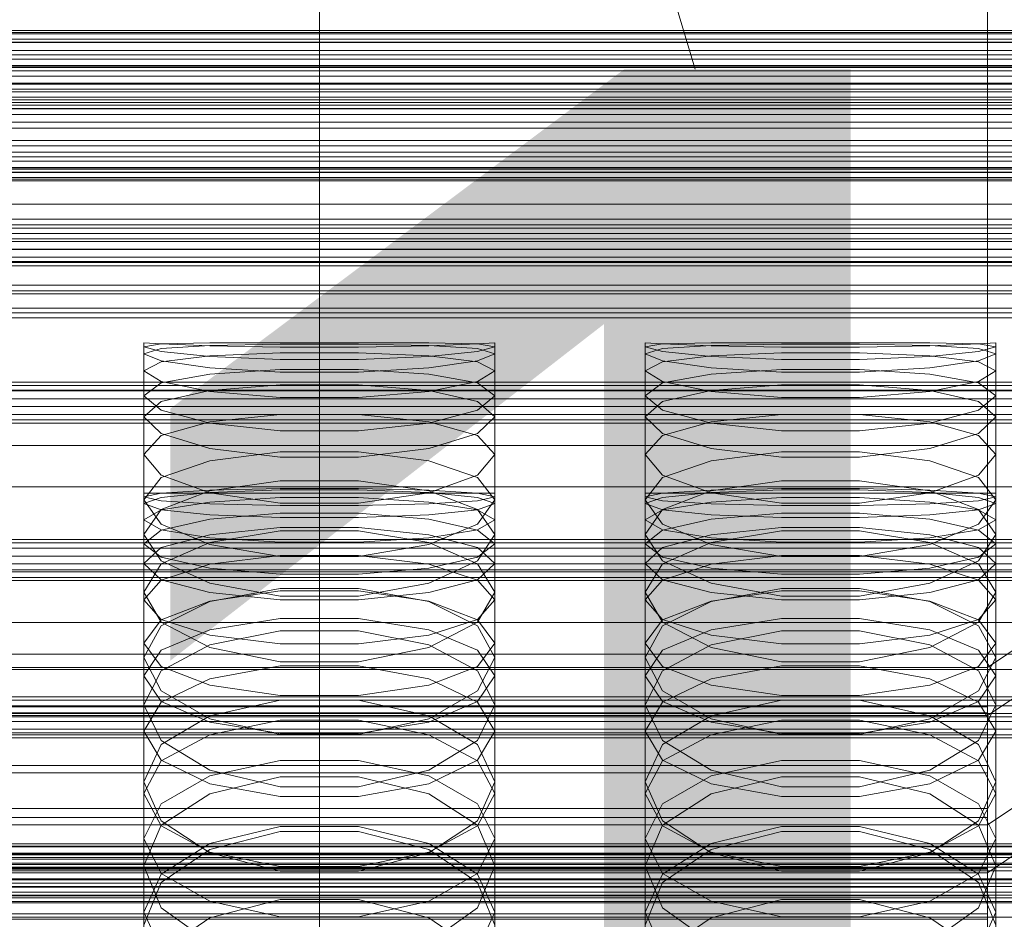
# Model space of a CAD drawing. Header units: millimetres. Extents: x -2233 to 65662, y -50530 to 6847.
# Tile 154 of 256: x 14 to 132, y -33952 to -33844. Entities that reach past the tile are written whole.
import ezdxf

# ---------------------------------------------------------------- set-up
doc = ezdxf.new("R2010")
doc.units = ezdxf.units.MM
for name, color, linetype, lineweight in [('COTAS_O', 1, 'Continuous', 0), ('COTAS_P', 1, 'Continuous', 0), ('frontal_briquetadora', 7, 'Continuous', 0), ('frontal_C01', 7, 'Continuous', 0), ('frontal_C02', 7, 'Continuous', 0), ('frontal_C03', 7, 'Continuous', 0), ('frontal_secador', 7, 'Continuous', 0)]:
    doc.layers.add(name, color=color, linetype=linetype, lineweight=lineweight)
doc.dimstyles.new('R19_100', dxfattribs={"dimtxt": 250, "dimasz": 150, "dimexe": 150, "dimexo": 80, "dimgap": 100, "dimtad": 1, "dimtih": 1, "dimtoh": 1, "dimdsep": 46, "dimcen": 0.09, "dimadec": 0, "dimazin": 0, "dimtfac": 1, "dimtdec": 4, "dimtofl": 0, "dimtmove": 0, "dimatfit": 3, "dimfxl": 1, "dimtolj": 1, "dimtzin": 0, "dimarcsym": 0})

# ---------------------------------------------------------------- blocks, each defined once
blk = doc.blocks.new('DIM_R32_39')
at = {"layer": 'COTAS_O'}
for p, q in [((-1725, -33700), (-1575, -33655)), ((1725, -33700), (1575, -33655)), ((-1725, -34400), (-1725, -33700)), ((-1725, -33700), (1725, -33700)), ((-1725, -33700), (-1575, -33745)), ((1725, -33700), (1575, -33745)), ((1725, -34400), (1725, -33700))]:
    blk.add_line(p, q, dxfattribs=at)
blk.add_text('3450 O', height=250, dxfattribs=at).set_placement((0, -33600))
blk = doc.blocks.new('DIM_R32_40')
at = {"layer": 'COTAS_P'}
for p, q in [((-150, -32200), (550, -32200)), ((550, -32200), (505, -32350)), ((550, -34800), (550, -32200)), ((550, -32200), (595, -32350)), ((550, -34800), (505, -34650)), ((550, -34800), (595, -34650)), ((-150, -34800), (550, -34800))]:
    blk.add_line(p, q, dxfattribs=at)
blk.add_text('2600 P', height=250, rotation=90, dxfattribs=at).set_placement((450, -33500))
blk = doc.blocks.new('DIM_R32_42')
at = {"layer": 'COTAS_O'}
for p, q in [((-650, -33700), (50, -33700)), ((50, -33700), (5, -33850)), ((50, -34900), (50, -33700)), ((50, -33700), (95, -33850)), ((50, -34900), (5, -34750)), ((50, -34900), (95, -34750)), ((-650, -34900), (50, -34900))]:
    blk.add_line(p, q, dxfattribs=at)
blk.add_text('1200 O', height=250, rotation=90, dxfattribs=at).set_placement((-50, -34300))
blk = doc.blocks.new('DIM_R32_43')
at = {"layer": 'COTAS_O'}
for p, q in [((-650, -34200), (-500, -34155)), ((650, -34200), (500, -34155)), ((-650, -34900), (-650, -34200)), ((-650, -34200), (650, -34200)), ((-650, -34200), (-500, -34245)), ((650, -34200), (500, -34245)), ((650, -34900), (650, -34200))]:
    blk.add_line(p, q, dxfattribs=at)
blk.add_text('1300 O', height=250, dxfattribs=at).set_placement((0, -34100))

msp = doc.modelspace()

# ---------------------------------------------------------------- linework, layer by layer
at = {"layer": 'frontal_briquetadora'}
for p, q in [((200, -33861.773), (-160, -33861.773)), ((31.08, -33882.856), (29, -33882.75)), ((29, -33900.75), (29, -33882.75)), ((29, -33883.222), (31.08, -33882.881)), ((31.08, -33883.775), (29, -33883.222)), ((29, -33901.201), (29, -33883.222)), ((31.08, -33883.423), (29, -33884.062)), ((31.08, -33882.881), (36.906, -33882.76)), ((36.906, -33883.094), (31.08, -33882.856)), ((36.906, -33883.063), (31.08, -33883.423)), ((36.906, -33884.371), (31.08, -33883.775)), ((36.906, -33882.76), (45.326, -33882.752)), ((45.326, -33882.922), (36.906, -33883.063)), ((45.326, -33883.285), (36.906, -33883.094)), ((45.326, -33882.752), (54.674, -33882.752)), ((54.674, -33882.922), (45.326, -33882.922)), ((54.674, -33883.285), (45.326, -33883.285)), ((54.674, -33882.752), (63.094, -33882.76)), ((63.094, -33883.063), (54.674, -33882.922)), ((63.094, -33883.094), (54.674, -33883.285)), ((63.094, -33882.76), (68.92, -33882.881)), ((68.92, -33882.856), (63.094, -33883.094)), ((68.92, -33883.423), (63.094, -33883.063)), ((68.92, -33883.775), (63.094, -33884.371)), ((71, -33882.75), (68.92, -33882.856)), ((68.92, -33882.881), (71, -33883.222)), ((71, -33883.222), (68.92, -33883.775)), ((71, -33884.062), (68.92, -33883.423)), ((71, -33900.75), (71, -33882.75)), ((71, -33901.201), (71, -33883.222)), ((91.08, -33882.856), (89, -33882.75)), ((89, -33900.75), (89, -33882.75)), ((89, -33883.222), (91.08, -33882.881)), ((91.08, -33883.775), (89, -33883.222)), ((89, -33901.201), (89, -33883.222)), ((91.08, -33883.423), (89, -33884.062)), ((91.08, -33882.881), (96.906, -33882.76)), ((96.906, -33883.094), (91.08, -33882.856)), ((96.906, -33883.063), (91.08, -33883.423)), ((96.906, -33884.371), (91.08, -33883.775)), ((96.906, -33882.76), (105.326, -33882.752)), ((105.326, -33882.922), (96.906, -33883.063)), ((105.326, -33883.285), (96.906, -33883.094)), ((105.326, -33882.752), (114.674, -33882.752)), ((114.674, -33882.922), (105.326, -33882.922)), ((114.674, -33883.285), (105.326, -33883.285)), ((114.674, -33882.752), (123.094, -33882.76)), ((123.094, -33883.063), (114.674, -33882.922)), ((123.094, -33883.094), (114.674, -33883.285)), ((123.094, -33882.76), (128.92, -33882.881)), ((128.92, -33882.856), (123.094, -33883.094)), ((128.92, -33883.423), (123.094, -33883.063)), ((128.92, -33883.775), (123.094, -33884.371)), ((131, -33882.75), (128.92, -33882.856)), ((128.92, -33882.881), (131, -33883.222)), ((131, -33883.222), (128.92, -33883.775)), ((131, -33884.062), (128.92, -33883.423)), ((131, -33900.75), (131, -33882.75)), ((131, -33901.201), (131, -33883.222)), ((29, -33902.002), (29, -33884.062)), ((29, -33884.062), (31.08, -33884.912)), ((31.08, -33885.021), (29, -33886.106)), ((36.906, -33884.304), (31.08, -33885.021)), ((31.08, -33884.912), (36.906, -33885.746)), ((45.326, -33883.964), (36.906, -33884.304)), ((45.326, -33884.761), (36.906, -33884.371)), ((54.674, -33883.964), (45.326, -33883.964)), ((54.674, -33884.761), (45.326, -33884.761)), ((63.094, -33884.304), (54.674, -33883.964)), ((63.094, -33884.371), (54.674, -33884.761)), ((68.92, -33885.021), (63.094, -33884.304)), ((63.094, -33885.746), (68.92, -33884.912)), ((68.92, -33884.912), (71, -33884.062)), ((71, -33886.106), (68.92, -33885.021)), ((71, -33902.002), (71, -33884.062)), ((89, -33902.002), (89, -33884.062)), ((89, -33884.062), (91.08, -33884.912)), ((91.08, -33885.021), (89, -33886.106)), ((96.906, -33884.304), (91.08, -33885.021)), ((91.08, -33884.912), (96.906, -33885.746)), ((105.326, -33883.964), (96.906, -33884.304)), ((105.326, -33884.761), (96.906, -33884.371)), ((114.674, -33883.964), (105.326, -33883.964)), ((114.674, -33884.761), (105.326, -33884.761)), ((123.094, -33884.304), (114.674, -33883.964)), ((123.094, -33884.371), (114.674, -33884.761)), ((128.92, -33885.021), (123.094, -33884.304)), ((123.094, -33885.746), (128.92, -33884.912)), ((128.92, -33884.912), (131, -33884.062)), ((131, -33886.106), (128.92, -33885.021)), ((131, -33902.002), (131, -33884.062)), ((29, -33903.952), (29, -33886.106)), ((31.08, -33887.4), (29, -33886.106)), ((36.906, -33885.746), (45.326, -33886.268)), ((36.906, -33886.485), (45.326, -33885.947)), ((45.326, -33885.947), (54.674, -33885.947)), ((54.674, -33886.268), (63.094, -33885.746)), ((54.674, -33885.947), (63.094, -33886.485)), ((71, -33886.106), (68.92, -33887.4)), ((71, -33903.952), (71, -33886.106)), ((89, -33903.952), (89, -33886.106)), ((91.08, -33887.4), (89, -33886.106)), ((96.906, -33885.746), (105.326, -33886.268)), ((96.906, -33886.485), (105.326, -33885.947)), ((105.326, -33885.947), (114.674, -33885.947)), ((114.674, -33886.268), (123.094, -33885.746)), ((114.674, -33885.947), (123.094, -33886.485)), ((131, -33886.106), (128.92, -33887.4)), ((131, -33903.952), (131, -33886.106)), ((31.08, -33887.559), (36.906, -33886.485)), ((36.906, -33888.59), (31.08, -33887.4)), ((45.326, -33886.268), (54.674, -33886.268)), ((63.094, -33886.485), (68.92, -33887.559)), ((68.92, -33887.4), (63.094, -33888.59)), ((91.08, -33887.559), (96.906, -33886.485)), ((96.906, -33888.59), (91.08, -33887.4)), ((105.326, -33886.268), (114.674, -33886.268)), ((123.094, -33886.485), (128.92, -33887.559)), ((128.92, -33887.4), (123.094, -33888.59)), ((29, -33889.086), (31.08, -33887.559)), ((36.906, -33888.46), (31.08, -33889.77)), ((45.326, -33887.791), (36.906, -33888.46)), ((45.326, -33889.308), (36.906, -33888.59)), ((54.674, -33887.791), (45.326, -33887.791)), ((63.094, -33888.46), (54.674, -33887.791)), ((63.094, -33888.59), (54.674, -33889.308)), ((68.92, -33889.77), (63.094, -33888.46)), ((68.92, -33887.559), (71, -33889.086)), ((89, -33889.086), (91.08, -33887.559)), ((96.906, -33888.46), (91.08, -33889.77)), ((105.326, -33887.791), (96.906, -33888.46)), ((105.326, -33889.308), (96.906, -33888.59)), ((114.674, -33887.791), (105.326, -33887.791)), ((123.094, -33888.46), (114.674, -33887.791)), ((123.094, -33888.59), (114.674, -33889.308)), ((128.92, -33889.77), (123.094, -33888.46)), ((128.92, -33887.559), (131, -33889.086)), ((31.08, -33890.822), (29, -33889.086)), ((29, -33906.796), (29, -33889.086)), ((31.08, -33889.77), (29, -33891.591)), ((54.674, -33889.308), (45.326, -33889.308)), ((71, -33889.086), (68.92, -33890.822)), ((71, -33891.591), (68.92, -33889.77)), ((71, -33906.796), (71, -33889.086)), ((91.08, -33890.822), (89, -33889.086)), ((89, -33906.796), (89, -33889.086)), ((91.08, -33889.77), (89, -33891.591)), ((114.674, -33889.308), (105.326, -33889.308)), ((131, -33889.086), (128.92, -33890.822)), ((131, -33891.591), (128.92, -33889.77)), ((131, -33906.796), (131, -33889.086)), ((36.906, -33892.364), (31.08, -33890.822)), ((68.92, -33890.822), (63.094, -33892.364)), ((96.906, -33892.364), (91.08, -33890.822)), ((128.92, -33890.822), (123.094, -33892.364)), ((29, -33909.185), (29, -33891.591)), ((29, -33891.591), (31.08, -33893.618)), ((45.326, -33891.333), (36.906, -33892.198)), ((54.674, -33891.333), (45.326, -33891.333)), ((63.094, -33892.198), (54.674, -33891.333)), ((68.92, -33893.618), (71, -33891.591)), ((71, -33909.185), (71, -33891.591)), ((89, -33909.185), (89, -33891.591)), ((89, -33891.591), (91.08, -33893.618)), ((105.326, -33891.333), (96.906, -33892.198)), ((114.674, -33891.333), (105.326, -33891.333)), ((123.094, -33892.198), (114.674, -33891.333)), ((128.92, -33893.618), (131, -33891.591)), ((131, -33909.185), (131, -33891.591)), ((36.906, -33892.198), (31.08, -33893.859)), ((45.326, -33893.278), (36.906, -33892.364)), ((54.674, -33893.277), (45.326, -33893.278)), ((63.094, -33892.364), (54.674, -33893.277)), ((68.92, -33893.859), (63.094, -33892.198)), ((96.906, -33892.198), (91.08, -33893.859)), ((105.326, -33893.278), (96.906, -33892.364)), ((114.674, -33893.277), (105.326, -33893.278)), ((123.094, -33892.364), (114.674, -33893.277)), ((128.92, -33893.859), (123.094, -33892.198)), ((31.08, -33893.859), (29, -33896.116)), ((31.08, -33893.618), (36.906, -33895.393)), ((63.094, -33895.393), (68.92, -33893.618)), ((71, -33896.116), (68.92, -33893.859)), ((91.08, -33893.859), (89, -33896.116)), ((91.08, -33893.618), (96.906, -33895.393)), ((123.094, -33895.393), (128.92, -33893.618)), ((131, -33896.116), (128.92, -33893.859)), ((200, -33895.045), (-160, -33895.045)), ((36.906, -33895.393), (45.326, -33896.435)), ((54.674, -33896.435), (63.094, -33895.393)), ((96.906, -33895.393), (105.326, -33896.435)), ((114.674, -33896.435), (123.094, -33895.393)), ((31.08, -33898.576), (29, -33896.116)), ((29, -33913.502), (29, -33896.116)), ((31.08, -33898.867), (36.906, -33896.858)), ((36.906, -33896.858), (45.326, -33895.8)), ((45.326, -33895.8), (54.674, -33895.8)), ((45.326, -33896.435), (54.674, -33896.435)), ((54.674, -33895.8), (63.094, -33896.858)), ((63.094, -33896.858), (68.92, -33898.867)), ((71, -33896.116), (68.92, -33898.576)), ((71, -33913.502), (71, -33896.116)), ((91.08, -33898.576), (89, -33896.116)), ((89, -33913.502), (89, -33896.116)), ((91.08, -33898.867), (96.906, -33896.858)), ((96.906, -33896.858), (105.326, -33895.8)), ((105.326, -33895.8), (114.674, -33895.8)), ((105.326, -33896.435), (114.674, -33896.435)), ((114.674, -33895.8), (123.094, -33896.858)), ((123.094, -33896.858), (128.92, -33898.867)), ((131, -33896.116), (128.92, -33898.576)), ((131, -33913.502), (131, -33896.116)), ((29, -33901.553), (31.08, -33898.867)), ((36.906, -33900.697), (31.08, -33898.576)), ((68.92, -33898.576), (63.094, -33900.697)), ((68.92, -33898.867), (71, -33901.553)), ((89, -33901.553), (91.08, -33898.867)), ((96.906, -33900.697), (91.08, -33898.576)), ((128.92, -33898.576), (123.094, -33900.697)), ((128.92, -33898.867), (131, -33901.553)), ((184, -33900), (-194, -33900)), ((36.907, -33900.395), (31.08, -33900.754)), ((45.326, -33899.285), (36.906, -33900.472)), ((45.327, -33900.196), (36.907, -33900.395)), ((36.907, -33900.66), (45.327, -33900.329)), ((54.674, -33899.285), (45.326, -33899.285)), ((54.673, -33900.196), (45.327, -33900.196)), ((45.327, -33900.329), (54.673, -33900.329)), ((63.093, -33900.395), (54.673, -33900.196)), ((54.673, -33900.329), (63.093, -33900.66)), ((63.094, -33900.472), (54.674, -33899.285)), ((68.92, -33900.754), (63.093, -33900.395)), ((96.907, -33900.395), (91.08, -33900.754)), ((105.326, -33899.285), (96.906, -33900.472)), ((105.327, -33900.196), (96.907, -33900.395)), ((96.907, -33900.66), (105.327, -33900.329)), ((114.674, -33899.285), (105.326, -33899.285)), ((114.673, -33900.196), (105.327, -33900.196)), ((105.327, -33900.329), (114.673, -33900.329)), ((123.093, -33900.395), (114.673, -33900.196)), ((114.673, -33900.329), (123.093, -33900.66)), ((123.094, -33900.472), (114.674, -33899.285)), ((128.92, -33900.754), (123.093, -33900.395)), ((29, -33900.75), (31.08, -33900.75)), ((31.08, -33900.754), (29, -33901.201)), ((29, -33901.201), (31.08, -33901.648)), ((29, -33902.002), (31.08, -33901.257)), ((31.08, -33904.442), (29, -33901.553)), ((29, -33918.691), (29, -33901.553)), ((36.906, -33900.472), (31.08, -33902.709)), ((31.08, -33901.257), (36.907, -33900.66)), ((31.08, -33900.75), (36.907, -33900.75)), ((45.326, -33901.931), (36.906, -33900.697)), ((36.907, -33900.75), (45.327, -33900.75)), ((36.907, -33901.809), (45.327, -33901.279)), ((45.327, -33900.75), (54.673, -33900.75)), ((45.327, -33901.279), (54.673, -33901.279)), ((54.673, -33900.75), (63.093, -33900.75)), ((54.673, -33901.279), (63.093, -33901.809)), ((63.094, -33900.697), (54.674, -33901.931)), ((63.093, -33900.66), (68.92, -33901.257)), ((63.093, -33900.75), (68.92, -33900.75)), ((68.92, -33902.709), (63.094, -33900.472)), ((68.92, -33900.75), (71, -33900.75)), ((71, -33901.201), (68.92, -33900.754)), ((68.92, -33901.648), (71, -33901.201)), ((68.92, -33901.257), (71, -33902.002)), ((71, -33901.553), (68.92, -33904.442)), ((71, -33918.691), (71, -33901.553)), ((89, -33900.75), (91.08, -33900.75)), ((91.08, -33900.754), (89, -33901.201)), ((89, -33901.201), (91.08, -33901.648)), ((89, -33902.002), (91.08, -33901.257)), ((91.08, -33904.442), (89, -33901.553)), ((89, -33918.691), (89, -33901.553)), ((96.906, -33900.472), (91.08, -33902.709)), ((91.08, -33901.257), (96.907, -33900.66)), ((91.08, -33900.75), (96.907, -33900.75)), ((105.326, -33901.931), (96.906, -33900.697)), ((96.907, -33900.75), (105.327, -33900.75)), ((96.907, -33901.809), (105.327, -33901.279)), ((105.327, -33900.75), (114.673, -33900.75)), ((105.327, -33901.279), (114.673, -33901.279)), ((114.673, -33900.75), (123.093, -33900.75)), ((114.673, -33901.279), (123.093, -33901.809)), ((123.094, -33900.697), (114.674, -33901.931)), ((123.093, -33900.66), (128.92, -33901.257)), ((123.093, -33900.75), (128.92, -33900.75)), ((128.92, -33902.709), (123.094, -33900.472)), ((128.92, -33900.75), (131, -33900.75)), ((131, -33901.201), (128.92, -33900.754)), ((128.92, -33901.648), (131, -33901.201)), ((128.92, -33901.257), (131, -33902.002)), ((131, -33901.553), (128.92, -33904.442)), ((131, -33918.691), (131, -33901.553)), ((31.08, -33902.746), (29, -33902.002)), ((31.08, -33902.709), (29, -33905.679)), ((31.08, -33901.648), (36.907, -33902.006)), ((31.08, -33902.762), (36.907, -33901.809)), ((36.907, -33903.344), (31.08, -33902.746)), ((36.907, -33902.006), (45.327, -33902.205)), ((54.674, -33901.931), (45.326, -33901.931)), ((45.327, -33902.205), (54.673, -33902.205)), ((54.673, -33902.205), (63.093, -33902.006)), ((63.093, -33902.006), (68.92, -33901.648)), ((63.093, -33901.809), (68.92, -33902.762)), ((68.92, -33902.746), (63.093, -33903.344)), ((71, -33902.002), (68.92, -33902.746)), ((71, -33905.679), (68.92, -33902.709)), ((91.08, -33902.746), (89, -33902.002)), ((91.08, -33902.709), (89, -33905.679)), ((91.08, -33901.648), (96.907, -33902.006)), ((91.08, -33902.762), (96.907, -33901.809)), ((96.907, -33903.344), (91.08, -33902.746)), ((96.907, -33902.006), (105.327, -33902.205)), ((114.674, -33901.931), (105.326, -33901.931)), ((105.327, -33902.205), (114.673, -33902.205)), ((114.673, -33902.205), (123.093, -33902.006)), ((123.093, -33902.006), (128.92, -33901.648)), ((123.093, -33901.809), (128.92, -33902.762)), ((128.92, -33902.746), (123.093, -33903.344)), ((131, -33902.002), (128.92, -33902.746)), ((131, -33905.679), (128.92, -33902.709)), ((29, -33903.952), (31.08, -33902.762)), ((36.907, -33903.856), (31.08, -33905.165)), ((45.327, -33903.131), (36.907, -33903.856)), ((45.327, -33903.675), (36.907, -33903.344)), ((54.673, -33903.131), (45.327, -33903.131)), ((54.673, -33903.675), (45.327, -33903.675)), ((63.093, -33903.856), (54.673, -33903.131)), ((63.093, -33903.344), (54.673, -33903.675)), ((68.92, -33905.165), (63.093, -33903.856)), ((68.92, -33902.762), (71, -33903.952)), ((89, -33903.952), (91.08, -33902.762)), ((96.907, -33903.856), (91.08, -33905.165)), ((105.327, -33903.131), (96.907, -33903.856)), ((105.327, -33903.675), (96.907, -33903.344)), ((114.673, -33903.131), (105.327, -33903.131)), ((114.673, -33903.675), (105.327, -33903.675)), ((123.093, -33903.856), (114.673, -33903.131)), ((123.093, -33903.344), (114.673, -33903.675)), ((128.92, -33905.165), (123.093, -33903.856)), ((128.92, -33902.762), (131, -33903.952)), ((29, -33903.952), (31.08, -33905.141)), ((36.906, -33906.903), (31.08, -33904.442)), ((36.907, -33905.719), (45.327, -33904.863)), ((45.327, -33904.863), (54.673, -33904.863)), ((54.673, -33904.863), (63.093, -33905.719)), ((68.92, -33904.442), (63.094, -33906.903)), ((68.92, -33905.141), (71, -33903.952)), ((89, -33903.952), (91.08, -33905.141)), ((96.906, -33906.903), (91.08, -33904.442)), ((96.907, -33905.719), (105.327, -33904.863)), ((105.327, -33904.863), (114.673, -33904.863)), ((114.673, -33904.863), (123.093, -33905.719)), ((128.92, -33904.442), (123.094, -33906.903)), ((128.92, -33905.141), (131, -33903.952)), ((31.08, -33905.165), (29, -33906.796)), ((29, -33922.627), (29, -33905.679)), ((29, -33905.679), (31.08, -33908.849)), ((31.08, -33905.141), (36.907, -33906.095)), ((31.08, -33907.261), (36.907, -33905.719)), ((45.326, -33905.267), (36.906, -33906.643)), ((36.907, -33906.095), (45.327, -33906.624)), ((54.674, -33905.267), (45.326, -33905.267)), ((54.673, -33906.624), (63.093, -33906.095)), ((63.094, -33906.643), (54.674, -33905.267)), ((63.093, -33906.095), (68.92, -33905.141)), ((63.093, -33905.719), (68.92, -33907.261)), ((71, -33906.796), (68.92, -33905.165)), ((68.92, -33908.849), (71, -33905.679)), ((71, -33922.627), (71, -33905.679)), ((91.08, -33905.165), (89, -33906.796)), ((89, -33922.627), (89, -33905.679)), ((89, -33905.679), (91.08, -33908.849)), ((91.08, -33905.141), (96.907, -33906.095)), ((91.08, -33907.261), (96.907, -33905.719)), ((105.326, -33905.267), (96.906, -33906.643)), ((96.907, -33906.095), (105.327, -33906.624)), ((114.674, -33905.267), (105.326, -33905.267)), ((114.673, -33906.624), (123.093, -33906.095)), ((123.094, -33906.643), (114.674, -33905.267)), ((123.093, -33906.095), (128.92, -33905.141)), ((123.093, -33905.719), (128.92, -33907.261)), ((131, -33906.796), (128.92, -33905.165)), ((128.92, -33908.849), (131, -33905.679)), ((131, -33922.627), (131, -33905.679)), ((29, -33906.796), (31.08, -33908.427)), ((29, -33909.185), (31.08, -33907.261)), ((36.906, -33906.643), (31.08, -33909.219)), ((45.326, -33908.325), (36.906, -33906.903)), ((45.327, -33906.624), (54.673, -33906.624)), ((63.094, -33906.903), (54.674, -33908.325)), ((68.92, -33909.219), (63.094, -33906.643)), ((68.92, -33908.427), (71, -33906.796)), ((68.92, -33907.261), (71, -33909.185)), ((89, -33906.796), (91.08, -33908.427)), ((89, -33909.185), (91.08, -33907.261)), ((96.906, -33906.643), (91.08, -33909.219)), ((105.326, -33908.325), (96.906, -33906.903)), ((105.327, -33906.624), (114.673, -33906.624)), ((123.094, -33906.903), (114.674, -33908.325)), ((128.92, -33909.219), (123.094, -33906.643)), ((128.92, -33908.427), (131, -33906.796)), ((128.92, -33907.261), (131, -33909.185)), ((31.08, -33908.427), (36.907, -33909.735)), ((36.907, -33909.253), (45.327, -33908.203)), ((54.674, -33908.325), (45.326, -33908.325)), ((45.327, -33908.203), (54.673, -33908.203)), ((54.673, -33908.203), (63.093, -33909.253)), ((63.093, -33909.735), (68.92, -33908.427)), ((91.08, -33908.427), (96.907, -33909.735)), ((96.907, -33909.253), (105.327, -33908.203)), ((114.674, -33908.325), (105.326, -33908.325)), ((105.327, -33908.203), (114.673, -33908.203)), ((114.673, -33908.203), (123.093, -33909.253)), ((123.093, -33909.735), (128.92, -33908.427)), ((31.08, -33911.108), (29, -33909.185)), ((31.08, -33909.219), (29, -33912.608)), ((31.08, -33908.849), (36.906, -33911.534)), ((31.08, -33911.144), (36.907, -33909.253)), ((36.907, -33909.735), (45.327, -33910.461)), ((54.673, -33910.461), (63.093, -33909.735)), ((63.093, -33909.253), (68.92, -33911.144)), ((63.094, -33911.534), (68.92, -33908.849)), ((71, -33909.185), (68.92, -33911.108)), ((71, -33912.608), (68.92, -33909.219)), ((91.08, -33911.108), (89, -33909.185)), ((91.08, -33909.219), (89, -33912.608)), ((91.08, -33908.849), (96.906, -33911.534)), ((91.08, -33911.144), (96.907, -33909.253)), ((96.907, -33909.735), (105.327, -33910.461)), ((114.673, -33910.461), (123.093, -33909.735)), ((123.093, -33909.253), (128.92, -33911.144)), ((123.094, -33911.534), (128.92, -33908.849)), ((131, -33909.185), (128.92, -33911.108)), ((131, -33912.608), (128.92, -33909.219)), ((45.327, -33910.461), (54.673, -33910.461)), ((105.327, -33910.461), (114.673, -33910.461)), ((29, -33913.502), (31.08, -33911.144)), ((36.907, -33912.651), (31.08, -33911.108)), ((36.906, -33911.534), (45.326, -33913.08)), ((36.906, -33913.701), (45.326, -33912.14)), ((45.326, -33912.14), (54.674, -33912.14)), ((54.674, -33913.08), (63.094, -33911.534)), ((54.674, -33912.14), (63.094, -33913.701)), ((68.92, -33911.108), (63.093, -33912.651)), ((68.92, -33911.144), (71, -33913.502)), ((89, -33913.502), (91.08, -33911.144)), ((96.907, -33912.651), (91.08, -33911.108)), ((96.906, -33911.534), (105.326, -33913.08)), ((96.906, -33913.701), (105.326, -33912.14)), ((105.326, -33912.14), (114.674, -33912.14)), ((114.674, -33913.08), (123.094, -33911.534)), ((114.674, -33912.14), (123.094, -33913.701)), ((128.92, -33911.108), (123.093, -33912.651)), ((128.92, -33911.144), (131, -33913.502)), ((31.08, -33916.193), (29, -33912.608)), ((29, -33929.238), (29, -33912.608)), ((45.327, -33912.428), (36.907, -33913.668)), ((45.327, -33913.507), (36.907, -33912.651)), ((45.326, -33913.08), (54.674, -33913.08)), ((54.673, -33912.428), (45.327, -33912.428)), ((63.093, -33913.668), (54.673, -33912.428)), ((63.093, -33912.651), (54.673, -33913.507)), ((71, -33912.608), (68.92, -33916.193)), ((71, -33929.238), (71, -33912.608)), ((91.08, -33916.193), (89, -33912.608)), ((89, -33929.238), (89, -33912.608)), ((105.327, -33912.428), (96.907, -33913.668)), ((105.327, -33913.507), (96.907, -33912.651)), ((105.326, -33913.08), (114.674, -33913.08)), ((114.673, -33912.428), (105.327, -33912.428)), ((123.093, -33913.668), (114.673, -33912.428)), ((123.093, -33912.651), (114.673, -33913.507)), ((131, -33912.608), (128.92, -33916.193)), ((131, -33929.238), (131, -33912.608)), ((29, -33913.502), (31.08, -33915.861)), ((36.907, -33913.668), (31.08, -33915.903)), ((31.08, -33916.61), (36.906, -33913.701)), ((54.673, -33913.507), (45.327, -33913.507)), ((68.92, -33915.903), (63.093, -33913.668)), ((63.094, -33913.701), (68.92, -33916.61)), ((68.92, -33915.861), (71, -33913.502)), ((89, -33913.502), (91.08, -33915.861)), ((96.907, -33913.668), (91.08, -33915.903)), ((91.08, -33916.61), (96.906, -33913.701)), ((114.673, -33913.507), (105.327, -33913.507)), ((128.92, -33915.903), (123.093, -33913.668)), ((123.094, -33913.701), (128.92, -33916.61)), ((128.92, -33915.861), (131, -33913.502)), ((31.08, -33915.903), (29, -33918.691)), ((29, -33920.41), (31.08, -33916.61)), ((31.08, -33915.861), (36.907, -33917.752)), ((36.906, -33919.209), (31.08, -33916.193)), ((36.907, -33917.096), (45.327, -33915.73)), ((45.327, -33915.73), (54.673, -33915.73)), ((54.673, -33915.73), (63.093, -33917.096)), ((63.093, -33917.752), (68.92, -33915.861)), ((68.92, -33916.193), (63.094, -33919.209)), ((71, -33918.691), (68.92, -33915.903)), ((68.92, -33916.61), (71, -33920.41)), ((91.08, -33915.903), (89, -33918.691)), ((89, -33920.41), (91.08, -33916.61)), ((91.08, -33915.861), (96.907, -33917.752)), ((96.906, -33919.209), (91.08, -33916.193)), ((96.907, -33917.096), (105.327, -33915.73)), ((105.327, -33915.73), (114.673, -33915.73)), ((114.673, -33915.73), (123.093, -33917.096)), ((123.093, -33917.752), (128.92, -33915.861)), ((128.92, -33916.193), (123.094, -33919.209)), ((131, -33918.691), (128.92, -33915.903)), ((128.92, -33916.61), (131, -33920.41)), ((31.08, -33919.558), (36.907, -33917.096)), ((45.326, -33917.209), (36.906, -33918.891)), ((36.907, -33917.752), (45.327, -33918.801)), ((54.674, -33917.209), (45.326, -33917.209)), ((54.673, -33918.801), (63.093, -33917.752)), ((63.094, -33918.891), (54.674, -33917.209)), ((63.093, -33917.096), (68.92, -33919.558)), ((91.08, -33919.558), (96.907, -33917.096)), ((105.326, -33917.209), (96.906, -33918.891)), ((96.907, -33917.752), (105.327, -33918.801)), ((114.674, -33917.209), (105.326, -33917.209)), ((114.673, -33918.801), (123.093, -33917.752)), ((123.094, -33918.891), (114.674, -33917.209)), ((123.093, -33917.096), (128.92, -33919.558)), ((29, -33918.691), (31.08, -33921.478)), ((36.906, -33918.891), (31.08, -33922.018)), ((45.326, -33920.937), (36.906, -33919.209)), ((45.327, -33918.801), (54.673, -33918.801)), ((63.094, -33919.209), (54.674, -33920.937)), ((68.92, -33922.018), (63.094, -33918.891)), ((68.92, -33921.478), (71, -33918.691)), ((89, -33918.691), (91.08, -33921.478)), ((96.906, -33918.891), (91.08, -33922.018)), ((105.326, -33920.937), (96.906, -33919.209)), ((105.327, -33918.801), (114.673, -33918.801)), ((123.094, -33919.209), (114.674, -33920.937)), ((128.92, -33922.018), (123.094, -33918.891)), ((128.92, -33921.478), (131, -33918.691)), ((200, -33920), (-160, -33920)), ((29, -33922.627), (31.08, -33919.558)), ((31.08, -33924.402), (29, -33920.41)), ((29, -33936.682), (29, -33920.41)), ((68.92, -33919.558), (71, -33922.627)), ((71, -33920.41), (68.92, -33924.402)), ((71, -33936.682), (71, -33920.41)), ((89, -33922.627), (91.08, -33919.558)), ((91.08, -33924.402), (89, -33920.41)), ((89, -33936.682), (89, -33920.41)), ((128.92, -33919.558), (131, -33922.627)), ((131, -33920.41), (128.92, -33924.402)), ((131, -33936.682), (131, -33920.41)), ((31.08, -33921.478), (36.907, -33923.713)), ((36.907, -33922.955), (45.327, -33921.403)), ((54.674, -33920.937), (45.326, -33920.937)), ((45.327, -33921.403), (54.673, -33921.403)), ((54.673, -33921.403), (63.093, -33922.955)), ((63.093, -33923.713), (68.92, -33921.478)), ((91.08, -33921.478), (96.907, -33923.713)), ((96.907, -33922.955), (105.327, -33921.403)), ((114.674, -33920.937), (105.326, -33920.937)), ((105.327, -33921.403), (114.673, -33921.403)), ((114.673, -33921.403), (123.093, -33922.955)), ((123.093, -33923.713), (128.92, -33921.478)), ((31.08, -33922.018), (29, -33926.087)), ((31.08, -33925.697), (29, -33922.627)), ((71, -33926.087), (68.92, -33922.018)), ((71, -33922.627), (68.92, -33925.697)), ((91.08, -33922.018), (89, -33926.087)), ((91.08, -33925.697), (89, -33922.627)), ((131, -33926.087), (128.92, -33922.018)), ((131, -33922.627), (128.92, -33925.697)), ((31.08, -33925.751), (36.907, -33922.955)), ((36.907, -33923.713), (45.327, -33924.953)), ((54.673, -33924.953), (63.093, -33923.713)), ((63.093, -33922.955), (68.92, -33925.751)), ((91.08, -33925.751), (96.907, -33922.955)), ((96.907, -33923.713), (105.327, -33924.953)), ((114.673, -33924.953), (123.093, -33923.713)), ((123.093, -33922.955), (128.92, -33925.751)), ((36.906, -33927.741), (31.08, -33924.402)), ((45.327, -33924.953), (54.673, -33924.953)), ((68.92, -33924.402), (63.094, -33927.741)), ((96.906, -33927.741), (91.08, -33924.402)), ((105.327, -33924.953), (114.673, -33924.953)), ((128.92, -33924.402), (123.094, -33927.741)), ((29, -33929.238), (31.08, -33925.751)), ((29, -33942.099), (29, -33926.087)), ((29, -33926.087), (31.08, -33930.345)), ((36.907, -33928.158), (31.08, -33925.697)), ((45.326, -33925.528), (36.906, -33927.39)), ((54.674, -33925.528), (45.326, -33925.528)), ((63.094, -33927.39), (54.674, -33925.528)), ((68.92, -33925.697), (63.093, -33928.158)), ((68.92, -33925.751), (71, -33929.238)), ((68.92, -33930.345), (71, -33926.087)), ((71, -33942.099), (71, -33926.087)), ((89, -33929.238), (91.08, -33925.751)), ((89, -33942.099), (89, -33926.087)), ((89, -33926.087), (91.08, -33930.345)), ((96.907, -33928.158), (91.08, -33925.697)), ((105.326, -33925.528), (96.906, -33927.39)), ((114.674, -33925.528), (105.326, -33925.528)), ((123.094, -33927.39), (114.674, -33925.528)), ((128.92, -33925.697), (123.093, -33928.158)), ((128.92, -33925.751), (131, -33929.238)), ((128.92, -33930.345), (131, -33926.087)), ((131, -33942.099), (131, -33926.087)), ((36.906, -33927.39), (31.08, -33930.837)), ((68.92, -33930.837), (63.094, -33927.39)), ((96.906, -33927.39), (91.08, -33930.837)), ((128.92, -33930.837), (123.094, -33927.39)), ((45.326, -33929.647), (36.906, -33927.741)), ((45.327, -33927.928), (36.907, -33929.662)), ((45.327, -33929.524), (36.907, -33928.158)), ((54.673, -33927.928), (45.327, -33927.928)), ((63.093, -33929.662), (54.673, -33927.928)), ((63.093, -33928.158), (54.673, -33929.524)), ((63.094, -33927.741), (54.674, -33929.647)), ((105.326, -33929.647), (96.906, -33927.741)), ((105.327, -33927.928), (96.907, -33929.662)), ((105.327, -33929.524), (96.907, -33928.158)), ((114.673, -33927.928), (105.327, -33927.928)), ((123.093, -33929.662), (114.673, -33927.928)), ((123.093, -33928.158), (114.673, -33929.524)), ((123.094, -33927.741), (114.674, -33929.647)), ((29, -33929.238), (31.08, -33932.725)), ((36.907, -33929.662), (31.08, -33932.786)), ((54.674, -33929.647), (45.326, -33929.647)), ((54.673, -33929.524), (45.327, -33929.524)), ((68.92, -33932.786), (63.093, -33929.662)), ((68.92, -33932.725), (71, -33929.238)), ((89, -33929.238), (91.08, -33932.725)), ((96.907, -33929.662), (91.08, -33932.786)), ((114.674, -33929.647), (105.326, -33929.647)), ((114.673, -33929.524), (105.327, -33929.524)), ((128.92, -33932.786), (123.093, -33929.662)), ((128.92, -33932.725), (131, -33929.238)), ((31.08, -33930.837), (29, -33935.302)), ((31.08, -33930.345), (36.906, -33933.895)), ((63.094, -33933.895), (68.92, -33930.345)), ((71, -33935.302), (68.92, -33930.837)), ((91.08, -33930.837), (89, -33935.302)), ((91.08, -33930.345), (96.906, -33933.895)), ((123.094, -33933.895), (128.92, -33930.345)), ((131, -33935.302), (128.92, -33930.837)), ((31.08, -33932.786), (29, -33936.682)), ((31.08, -33932.725), (36.907, -33935.521)), ((36.907, -33934.597), (45.327, -33932.744)), ((45.327, -33932.744), (54.673, -33932.744)), ((54.673, -33932.744), (63.093, -33934.597)), ((63.093, -33935.521), (68.92, -33932.725)), ((71, -33936.682), (68.92, -33932.786)), ((91.08, -33932.786), (89, -33936.682)), ((91.08, -33932.725), (96.907, -33935.521)), ((96.907, -33934.597), (105.327, -33932.744)), ((105.327, -33932.744), (114.673, -33932.744)), ((114.673, -33932.744), (123.093, -33934.597)), ((123.093, -33935.521), (128.92, -33932.725)), ((131, -33936.682), (128.92, -33932.786)), ((36.906, -33933.895), (45.326, -33935.917)), ((54.674, -33935.917), (63.094, -33933.895)), ((96.906, -33933.895), (105.326, -33935.917)), ((114.674, -33935.917), (123.094, -33933.895)), ((31.08, -33939.949), (29, -33935.302)), ((29, -33950.89), (29, -33935.302)), ((31.08, -33937.935), (36.907, -33934.597)), ((36.906, -33936.726), (45.326, -33934.689)), ((36.907, -33935.521), (45.327, -33937.073)), ((45.326, -33934.689), (54.674, -33934.689)), ((54.673, -33937.073), (63.093, -33935.521)), ((54.674, -33934.689), (63.094, -33936.726)), ((63.093, -33934.597), (68.92, -33937.935)), ((71, -33935.302), (68.92, -33939.949)), ((71, -33950.89), (71, -33935.302)), ((91.08, -33939.949), (89, -33935.302)), ((89, -33950.89), (89, -33935.302)), ((91.08, -33937.935), (96.907, -33934.597)), ((96.906, -33936.726), (105.326, -33934.689)), ((96.907, -33935.521), (105.327, -33937.073)), ((105.326, -33934.689), (114.674, -33934.689)), ((114.673, -33937.073), (123.093, -33935.521)), ((114.674, -33934.689), (123.094, -33936.726)), ((123.093, -33934.597), (128.92, -33937.935)), ((131, -33935.302), (128.92, -33939.949)), ((131, -33950.89), (131, -33935.302)), ((29, -33936.682), (31.08, -33940.578)), ((31.08, -33940.485), (36.906, -33936.726)), ((45.326, -33935.917), (54.674, -33935.917)), ((63.094, -33936.726), (68.92, -33940.485)), ((68.92, -33940.578), (71, -33936.682)), ((89, -33936.682), (91.08, -33940.578)), ((91.08, -33940.485), (96.906, -33936.726)), ((105.326, -33935.917), (114.674, -33935.917)), ((123.094, -33936.726), (128.92, -33940.485)), ((128.92, -33940.578), (131, -33936.682)), ((29, -33942.099), (31.08, -33937.935)), ((45.327, -33937.073), (54.673, -33937.073)), ((68.92, -33937.935), (71, -33942.099)), ((89, -33942.099), (91.08, -33937.935)), ((105.327, -33937.073), (114.673, -33937.073)), ((128.92, -33937.935), (131, -33942.099)), ((36.906, -33943.808), (31.08, -33939.949)), ((68.92, -33939.949), (63.094, -33943.808)), ((96.906, -33943.808), (91.08, -33939.949)), ((128.92, -33939.949), (123.094, -33943.808)), ((29, -33945.334), (31.08, -33940.485)), ((31.08, -33940.578), (36.907, -33943.702)), ((45.326, -33941.254), (36.906, -33943.404)), ((36.907, -33942.681), (45.327, -33940.653)), ((54.674, -33941.254), (45.326, -33941.254)), ((45.327, -33940.653), (54.673, -33940.653)), ((54.673, -33940.653), (63.093, -33942.681)), ((63.094, -33943.404), (54.674, -33941.254)), ((63.093, -33943.702), (68.92, -33940.578)), ((68.92, -33940.485), (71, -33945.334)), ((89, -33945.334), (91.08, -33940.485)), ((91.08, -33940.578), (96.907, -33943.702)), ((105.326, -33941.254), (96.906, -33943.404)), ((96.907, -33942.681), (105.327, -33940.653)), ((114.674, -33941.254), (105.326, -33941.254)), ((105.327, -33940.653), (114.673, -33940.653)), ((114.673, -33940.653), (123.093, -33942.681)), ((123.094, -33943.404), (114.674, -33941.254)), ((123.093, -33943.702), (128.92, -33940.578)), ((128.92, -33940.485), (131, -33945.334)), ((31.08, -33946.262), (29, -33942.099)), ((31.08, -33946.334), (36.907, -33942.681)), ((63.093, -33942.681), (68.92, -33946.334)), ((71, -33942.099), (68.92, -33946.262)), ((91.08, -33946.262), (89, -33942.099)), ((91.08, -33946.334), (96.907, -33942.681)), ((123.093, -33942.681), (128.92, -33946.334)), ((131, -33942.099), (128.92, -33946.262)), ((36.906, -33943.404), (31.08, -33947.367)), ((45.326, -33946.001), (36.906, -33943.808)), ((36.907, -33943.702), (45.327, -33945.436)), ((54.673, -33945.436), (63.093, -33943.702)), ((63.094, -33943.808), (54.674, -33946.001)), ((68.92, -33947.366), (63.094, -33943.404)), ((96.906, -33943.404), (91.08, -33947.367)), ((105.326, -33946.001), (96.906, -33943.808)), ((96.907, -33943.702), (105.327, -33945.436)), ((114.673, -33945.436), (123.093, -33943.702)), ((123.094, -33943.808), (114.674, -33946.001)), ((128.92, -33947.366), (123.094, -33943.404)), ((31.08, -33950.361), (29, -33945.334)), ((29, -33960.462), (29, -33945.334)), ((29, -33950.89), (31.08, -33946.334)), ((36.907, -33949.6), (31.08, -33946.262)), ((54.674, -33946.001), (45.326, -33946.001)), ((45.327, -33945.436), (54.673, -33945.436)), ((68.92, -33946.262), (63.093, -33949.6)), ((71, -33945.334), (68.92, -33950.361)), ((68.92, -33946.334), (71, -33950.89)), ((71, -33960.462), (71, -33945.334)), ((91.08, -33950.361), (89, -33945.334)), ((89, -33960.462), (89, -33945.334)), ((89, -33950.89), (91.08, -33946.334)), ((96.907, -33949.6), (91.08, -33946.262)), ((114.674, -33946.001), (105.326, -33946.001)), ((105.327, -33945.436), (114.673, -33945.436)), ((128.92, -33946.262), (123.093, -33949.6)), ((131, -33945.334), (128.92, -33950.361)), ((128.92, -33946.334), (131, -33950.89)), ((131, -33960.462), (131, -33945.334)), ((31.08, -33947.367), (29, -33952.465)), ((71, -33952.465), (68.92, -33947.366)), ((91.08, -33947.367), (89, -33952.465)), ((131, -33952.465), (128.92, -33947.366)), ((45.327, -33949.368), (36.907, -33951.565)), ((45.327, -33951.453), (36.907, -33949.6)), ((54.673, -33949.368), (45.327, -33949.368)), ((63.093, -33951.565), (54.673, -33949.368)), ((63.093, -33949.6), (54.673, -33951.453)), ((105.327, -33949.368), (96.907, -33951.565)), ((105.327, -33951.453), (96.907, -33949.6)), ((114.673, -33949.368), (105.327, -33949.368)), ((123.093, -33951.565), (114.673, -33949.368)), ((123.093, -33949.6), (114.673, -33951.453)), ((29, -33950.89), (31.08, -33955.446)), ((36.906, -33954.52), (31.08, -33950.361)), ((68.92, -33950.361), (63.094, -33954.52)), ((68.92, -33955.446), (71, -33950.89)), ((89, -33950.89), (91.08, -33955.446)), ((96.906, -33954.52), (91.08, -33950.361)), ((128.92, -33950.361), (123.094, -33954.52)), ((128.92, -33955.446), (131, -33950.89)), ((36.907, -33951.565), (31.08, -33955.525)), ((54.673, -33951.453), (45.327, -33951.453)), ((68.92, -33955.525), (63.093, -33951.565)), ((96.907, -33951.565), (91.08, -33955.525)), ((114.673, -33951.453), (105.327, -33951.453)), ((128.92, -33955.525), (123.093, -33951.565))]:
    msp.add_line(p, q, dxfattribs=at)
at = {"layer": 'frontal_C01'}
for p, q in [((130, -33921.603), (130, -33646.598)), ((130, -33652.357), (130, -33927.361)), ((228.298, -33855.539), (130, -33921.603)), ((130, -33927.361), (228.298, -33861.298)), ((-450, -33916.215), (450, -33916.215)), ((130, -33921.603), (0, -33921.603)), ((130, -34196.607), (130, -33921.603)), ((450, -33927.505), (-450, -33927.505)), ((-130, -33926.336), (130, -33926.336)), ((-130, -33927.041), (130, -33927.041)), ((-130, -33927.362), (130, -33927.362)), ((0, -33927.361), (130, -33927.361)), ((130, -33927.041), (130, -33926.336)), ((130, -33926.336), (130, -33927.362)), ((130, -33929.429), (130, -33927.041)), ((130, -33927.361), (130, -34202.366)), ((130, -33927.362), (130, -33930.047)), ((-130, -33929.429), (130, -33929.429)), ((130, -33933.336), (130, -33929.429)), ((-130, -33930.047), (130, -33930.047)), ((130, -33930.047), (130, -33934.211)), ((-130, -33933.336), (130, -33933.336)), ((130, -33938.497), (130, -33933.336)), ((-130, -33934.211), (130, -33934.211)), ((130, -33934.211), (130, -33939.568)), ((-130, -33938.497), (130, -33938.497)), ((130, -33944.56), (130, -33938.497)), ((-130, -33939.568), (130, -33939.568)), ((130, -33939.568), (130, -33945.754)), ((-148, -33942.731), (148, -33942.731)), ((-148, -33942.981), (148, -33942.981)), ((-148, -33943.095), (148, -33943.095)), ((-148, -33943.827), (148, -33943.827)), ((-148, -33944.046), (148, -33944.046)), ((130, -33944.56), (-130, -33944.56)), ((130, -33951.11), (130, -33944.56)), ((-148, -33945.212), (148, -33945.212)), ((-148, -33945.522), (148, -33945.522)), ((-130, -33945.754), (130, -33945.754)), ((130, -33945.754), (130, -33952.347)), ((-148, -33947.04), (148, -33947.04)), ((-148, -33947.42), (148, -33947.42)), ((450, -33949.792), (-450, -33949.792)), ((148, -33949.188), (-148, -33949.188)), ((-148, -33949.612), (148, -33949.612)), ((-148, -33951.51), (148, -33951.51)), ((-130, -33951.11), (130, -33951.11)), ((130, -33957.704), (130, -33951.11))]:
    msp.add_line(p, q, dxfattribs=at)
at = {"layer": 'frontal_C02'}
for p, q in [((130, -33940.443), (130, -33649.948)), ((130, -33655.678), (130, -33946.173)), ((-440, -33845.381), (440, -33845.381)), ((-440, -33845.592), (440, -33845.592)), ((-440, -33845.782), (440, -33845.782)), ((-440, -33846.402), (440, -33846.402)), ((-440, -33846.769), (440, -33846.769)), ((311.15, -33846.803), (-311.15, -33846.803)), ((-440, -33847.755), (440, -33847.755)), ((-440, -33848.275), (440, -33848.275)), ((-440, -33849.559), (440, -33849.559)), ((-311.15, -33848.807), (311.15, -33848.807)), ((-440, -33850.196), (440, -33850.196)), ((440, -33851.691), (-440, -33851.691)), ((-440, -33852.401), (440, -33852.401)), ((-440, -33854.006), (440, -33854.006)), ((-311.15, -33853.336), (311.15, -33853.336)), ((-440, -33854.741), (440, -33854.741)), ((-311.15, -33855.411), (311.15, -33855.411)), ((-440, -33856.346), (440, -33856.346)), ((-440, -33857.056), (440, -33857.056)), ((-440, -33858.551), (440, -33858.551)), ((-440, -33859.188), (440, -33859.188)), ((-311.15, -33859.94), (311.15, -33859.94)), ((-440, -33860.472), (440, -33860.472)), ((-440, -33860.992), (440, -33860.992)), ((-440, -33861.977), (440, -33861.977)), ((-440, -33862.345), (440, -33862.345)), ((-311.15, -33861.944), (311.15, -33861.944)), ((-440, -33862.964), (440, -33862.964)), ((-440, -33863.155), (440, -33863.155)), ((-440, -33863.366), (440, -33863.366)), ((-311.15, -33866.164), (311.15, -33866.164)), ((-311.15, -33867.961), (311.15, -33867.961)), ((-311.15, -33871.585), (311.15, -33871.585)), ((-311.15, -33873.052), (311.15, -33873.052)), ((228.298, -33874.707), (130, -33940.443)), ((-450, -33876.51), (450, -33876.51)), ((-311.15, -33875.833), (311.15, -33875.833)), ((-311.15, -33876.871), (311.15, -33876.871)), ((-311.15, -33878.619), (311.15, -33878.619)), ((-311.15, -33879.156), (311.15, -33879.156)), ((-311.15, -33879.752), (311.15, -33879.752)), ((130, -33946.173), (228.298, -33880.437)), ((450, -33888.432), (-450, -33888.432)), ((450, -33909.919), (-450, -33909.919)), ((-450, -33921.841), (450, -33921.841)), ((130, -33940.443), (0, -33940.443)), ((130, -34230.937), (130, -33940.443)), ((-130, -33945.04), (130, -33945.04)), ((130, -33945.636), (130, -33945.04)), ((130, -33945.04), (130, -33946.173)), ((-130, -33945.636), (130, -33945.636)), ((-130, -33946.173), (130, -33946.173)), ((0, -33946.173), (130, -33946.173)), ((130, -33947.921), (130, -33945.636)), ((130, -33946.173), (130, -34236.667)), ((130, -33946.173), (130, -33948.958)), ((-130, -33947.921), (130, -33947.921)), ((130, -33951.739), (130, -33947.921)), ((-130, -33948.958), (130, -33948.958)), ((130, -33948.958), (130, -33953.206)), ((-130, -33951.739), (130, -33951.739)), ((130, -33956.831), (130, -33951.739))]:
    msp.add_line(p, q, dxfattribs=at)
at = {"layer": 'frontal_C03'}
for p, q in [((1250, -33849.796), (-1250, -33849.796)), ((1250, -33850.182), (-1250, -33850.182)), ((1250, -33850.848), (-1250, -33850.848)), ((-1250, -33851.781), (1250, -33851.781)), ((1250, -33852.722), (-1250, -33852.722)), ((1250, -33853.655), (-1250, -33853.655)), ((1250, -33854.321), (-1250, -33854.321)), ((1250, -33854.707), (-1250, -33854.707)), ((1250, -33868.63), (-1250, -33868.63)), ((1250, -33869.016), (-1250, -33869.016)), ((1250, -33869.682), (-1250, -33869.682)), ((-1250, -33870.615), (1250, -33870.615)), ((1250, -33871.556), (-1250, -33871.556)), ((1250, -33872.489), (-1250, -33872.489)), ((1250, -33873.154), (-1250, -33873.154)), ((1250, -33873.541), (-1250, -33873.541)), ((1250, -33887.464), (-1250, -33887.464)), ((1250, -33887.85), (-1250, -33887.85)), ((1250, -33888.516), (-1250, -33888.516)), ((-1250, -33889.448), (1250, -33889.448)), ((1250, -33890.39), (-1250, -33890.39)), ((1250, -33891.322), (-1250, -33891.322)), ((1250, -33891.988), (-1250, -33891.988)), ((1250, -33892.375), (-1250, -33892.375)), ((1250, -33906.298), (-1250, -33906.298)), ((1250, -33906.684), (-1250, -33906.684)), ((1250, -33907.35), (-1250, -33907.35)), ((-1250, -33908.282), (1250, -33908.282)), ((1250, -33909.224), (-1250, -33909.224)), ((1250, -33910.156), (-1250, -33910.156)), ((1250, -33910.822), (-1250, -33910.822)), ((1250, -33911.208), (-1250, -33911.208)), ((1250, -33925.132), (-1250, -33925.132)), ((1250, -33925.518), (-1250, -33925.518)), ((1250, -33926.184), (-1250, -33926.184)), ((-1250, -33927.116), (1250, -33927.116)), ((1250, -33928.058), (-1250, -33928.058)), ((1250, -33928.99), (-1250, -33928.99)), ((1250, -33929.656), (-1250, -33929.656)), ((1250, -33930.042), (-1250, -33930.042)), ((1250, -33943.966), (-1250, -33943.966)), ((1250, -33944.352), (-1250, -33944.352)), ((1250, -33945.018), (-1250, -33945.018)), ((-1250, -33945.95), (1250, -33945.95)), ((1250, -33946.892), (-1250, -33946.892)), ((1250, -33947.824), (-1250, -33947.824)), ((1250, -33948.49), (-1250, -33948.49)), ((1250, -33948.876), (-1250, -33948.876))]:
    msp.add_line(p, q, dxfattribs=at)
at = {"layer": 'frontal_secador'}
for p, q in [((1250, -33849.715), (-1250, -33849.715)), ((1250, -33862.349), (-1250, -33862.349)), ((1250, -33870.291), (-1250, -33870.291)), ((1250, -33873), (-1250, -33873))]:
    msp.add_line(p, q, dxfattribs=at)

# ---------------------------------------------------------------- dimensions: what is measured, and where the dimension line sits
at = {"layer": 'COTAS_O'}
for p1, p2, distance, picture, middle in [((-650, -34900), (-650, -33700), -700, 'DIM_R32_42', (50, -34300)), ((-1725, -34400), (1725, -34400), 700, 'DIM_R32_39', (0, -33700)), ((-650, -34900), (650, -34900), 700, 'DIM_R32_43', (0, -34200))]:
    dim = msp.add_aligned_dim(p1=p1, p2=p2, distance=distance, text='<> O', dimstyle='R19_100', dxfattribs=at)
    dim.commit()
    dim.dimension.update_dxf_attribs({"geometry": picture, "text_midpoint": middle})
at = {"layer": 'COTAS_P'}
dim = msp.add_aligned_dim(p1=(-150, -34800), p2=(-150, -32200), distance=-700, text='<> P', dimstyle='R19_100', dxfattribs=at)
dim.commit()
dim.dimension.update_dxf_attribs({"geometry": 'DIM_R32_40', "text_midpoint": (550, -33500)})

doc.saveas('drawing.dxf')
